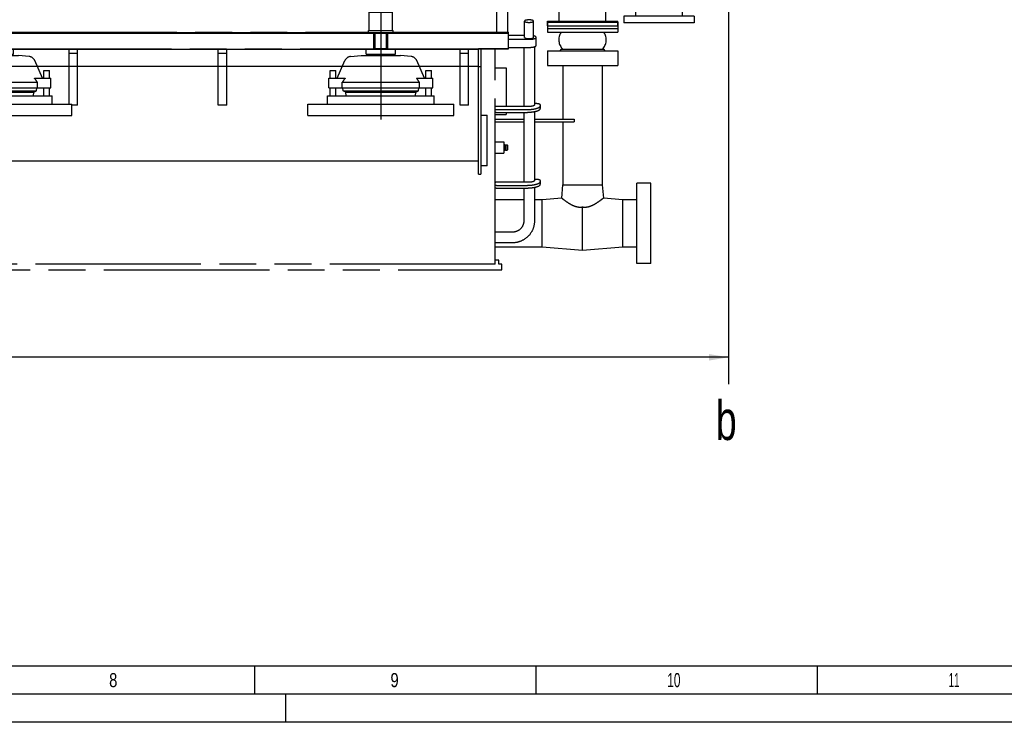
# Model space of a CAD drawing. Header units: millimetres. Extents: x 0 to 1189, y 0 to 841.
# Tile 10 of 106: x 353 to 528, y 0 to 125. Entities that reach past the tile are written whole.
import ezdxf
from ezdxf.enums import TextEntityAlignment as Align

# ---------------------------------------------------------------- set-up
doc = ezdxf.new("R2010")
doc.units = ezdxf.units.MM
doc.header["$LTSCALE"] = 65.395
doc.linetypes.add('CENTER', pattern=[0.6, 0.375, -0.075, 0.075, -0.075])
doc.linetypes.add('PHANTOM', pattern=[0.8, 0.45, -0.05, 0.1, -0.05, 0.1, -0.05])
doc.layers.get('0').update_dxf_attribs({"linetype": 'CONTINUOUS'})
for name, color, linetype in [('1907_641000_07_SIMPLE1_T1_X_PBL542', 7, 'CONTINUOUS'), ('1907_641000_07_SIMPLE1_X_ABL541', 7, 'CONTINUOUS'), ('1997_122000_07_SIMPLE1_A_ABL476', 7, 'CONTINUOUS'), ('1997_122000_07_SIMPLE1_T1_A_PBL477', 7, 'CONTINUOUS'), ('32007_060000_TLKGS_KGS_V_ABL537', 7, 'CONTINUOUS'), ('32007_061000_TLKGS_KGS_V_ABL538', 7, 'CONTINUOUS'), ('32007_633500_01_SIMPLE1_T1_X_PBL646', 7, 'CONTINUOUS'), ('32007_633500_01_SIMPLE1_X_ABL645', 7, 'CONTINUOUS'), ('32007_641000_01_SIMPLE1_T1_X_PBL554', 7, 'CONTINUOUS'), ('32007_641000_01_SIMPLE1_T2_X_PBL545', 7, 'CONTINUOUS'), ('32007_641000_01_SIMPLE1_T3_X_PBL544', 7, 'CONTINUOUS'), ('32007_641000_01_SIMPLE1_X_ABL543', 7, 'CONTINUOUS'), ('32097_000000_TLKGS_MARKETING_ABL462', 7, 'CONTINUOUS'), ('32097_030000_TLKGS_V_ABL463', 7, 'CONTINUOUS'), ('32097_100000_TLKGS_V_ABL464', 7, 'CONTINUOUS'), ('32097_111000_01_SIMPLE1_T1_X_PBL488', 7, 'CONTINUOUS'), ('32097_111000_01_SIMPLE1_X_ABL487', 7, 'CONTINUOUS'), ('32097_152000_01_SIMPLE1_T1_VOR_PBL466', 7, 'CONTINUOUS'), ('32097_152000_01_SIMPLE1_T2_VOR_PBL529', 7, 'CONTINUOUS'), ('32097_152000_01_SIMPLE1_T2_VOR_PBL530', 7, 'CONTINUOUS'), ('32097_152000_01_SIMPLE1_T2_VOR_PBL644', 7, 'CONTINUOUS'), ('32097_152000_01_SIMPLE1_VORAB_ABL465', 7, 'CONTINUOUS'), ('right_6_VBL461', 7, 'CONTINUOUS')]:
    doc.layers.add(name, color=color, linetype=linetype)
doc.styles.get("Standard").update_dxf_attribs({"font": 'txt', "width": 0.6})
doc.styles.add('TEXTSTYLE_2', font='txt')
doc.dimstyles.new('DIMSTYLE_1', dxfattribs={"dimtxt": 3.5, "dimasz": 3.5, "dimexe": 1.8, "dimexo": 0, "dimgap": 0.875, "dimtad": 1, "dimlfac": 20, "dimdsep": 46, "dimtxsty": 'Standard', "dimblk": '_FILLED', "dimblk1": '_FILLED', "dimblk2": '_FILLED', "dimcen": 0.09, "dimadec": 0, "dimazin": 0, "dimtp": 2, "dimtm": 2, "dimtfac": 1, "dimtofl": 0, "dimtmove": 0, "dimatfit": 3, "dimldrblk": '_FILLED', "dimfxl": 1, "dimtolj": 1, "dimarcsym": 0})

# ---------------------------------------------------------------- blocks, each defined once
blk = doc.blocks.new('_FILLED')
at = {"color": 0, "linetype": 'ByBlock'}
blk.add_solid([(0, 0), (-1, 0.167), (-1, -0.167)], dxfattribs=at)
blk = doc.blocks.new('*D7')
at = {"color": 2, "linetype": 'Continuous'}
for p, q in [((478.7, 146.35), (478.7, 63.06)), ((190, 130.9), (190, 63.06)), ((190, 64.86), (334.35, 64.86)), ((478.7, 64.86), (334.35, 64.86))]:
    blk.add_line(p, q, dxfattribs=at)
at = {"color": 2, "linetype": 'Continuous', "xscale": 3.5, "yscale": 3.5, "zscale": 3.5, "rotation": 180}
blk.add_blockref('_FILLED', (190, 64.86), dxfattribs=at)
at = {"color": 2, "linetype": 'Continuous', "xscale": 3.5, "yscale": 3.5, "zscale": 3.5}
blk.add_blockref('_FILLED', (478.7, 64.86), dxfattribs=at)
at = {"color": 2, "linetype": 'Continuous', "width": 0.672619}
blk.add_text('5774', height=3.5, dxfattribs=at).set_placement((334.35, 65.73), align=Align.CENTER)
blk = doc.blocks.new('32097_152000_01_SIMPLE1_T1_VOR_PBL466', base_point=(310.77, 102.61))
at = {"layer": '32097_152000_01_SIMPLE1_T1_VOR_PBL466', "color": 8, "linetype": 'PHANTOM'}
for p, q in [((442.45, 121.72), (442.45, 124.6)), ((444.05, 121.72), (444.05, 124.6)), ((446.5, 124.4), (459, 124.4)), ((446.5, 124.4), (446.5, 123.3)), ((459, 124.4), (459, 123.3)), ((351.21, 122.65), (414.69, 122.65)), ((414.15, 122.65), (414.15, 122.55)), ((414.15, 122.55), (415.65, 122.55)), ((415.65, 119.65), (415.65, 122.55)), ((418.15, 122.55), (419.65, 122.55)), ((418.15, 119.65), (418.15, 122.55)), ((419.11, 122.65), (439.6, 122.65)), ((419.65, 122.65), (419.65, 122.55)), ((439.6, 119.65), (439.6, 122.65)), ((446.5, 123.3), (459, 123.3)), ((442.45, 122.06), (439.6, 122.06)), ((439.6, 121.37), (443.25, 121.37)), ((444.5, 120.27), (444.5, 121.72)), ((350.25, 119.65), (415.65, 119.65)), ((361.5, 109.85), (361.5, 119.65)), ((363, 109.65), (363, 119.65)), ((388, 109.65), (388, 119.65)), ((389.5, 109.65), (389.5, 119.65)), ((418.15, 119.65), (439.6, 119.65)), ((431, 109.65), (431, 119.65)), ((432.5, 109.65), (432.5, 119.65)), ((437.25, 81.4), (437.25, 119.65)), ((439.6, 119.93), (443.25, 119.93)), ((442.3, 119.93), (442.3, 109.44)), ((444.2, 120.05), (444.2, 109.7)), ((446.5, 119.3), (459, 119.3)), ((446.5, 119.3), (446.5, 116.7)), ((448.95, 119.6), (448.73, 119.3)), ((448.95, 119.6), (456.55, 119.6)), ((456.77, 119.3), (456.55, 119.6)), ((459, 119.3), (459, 116.7)), ((361.5, 118.9), (363, 118.9)), ((388, 118.9), (389.5, 118.9)), ((414.5, 118.48), (414.5, 118.73)), ((431, 118.9), (432.5, 118.9)), ((437.25, 116.28), (439.2, 116.28)), ((439.2, 116.28), (439.2, 109.44)), ((446.5, 116.7), (459, 116.7)), ((449.26, 116.7), (449.26, 107.2)), ((456.24, 116.7), (456.24, 95.5)), ((363, 109.65), (362, 109.65)), ((389.5, 109.65), (388, 109.65)), ((432.5, 109.65), (431, 109.65)), ((443.25, 109.44), (437.5, 109.44)), ((437.5, 108.87), (442.75, 108.87)), ((444.2, 108.52), (444.2, 96.24)), ((444.45, 109.94), (444.37, 109.94)), ((445.25, 109.08), (445.25, 109.71)), ((437.25, 108.03), (439.2, 108.03)), ((437.25, 107.2), (442.3, 107.2)), ((437.5, 108.39), (442.75, 108.39)), ((439.2, 108.39), (439.2, 108.03)), ((442.3, 108.39), (442.3, 95.98)), ((444.2, 107.2), (451.25, 107.2)), ((451.25, 107.2), (451.25, 106.7)), ((437.25, 106.7), (442.3, 106.7)), ((444.2, 106.7), (451.25, 106.7)), ((449.26, 106.7), (449.26, 95.5)), ((437.25, 103.15), (438.75, 103.15)), ((438.75, 103.15), (438.75, 101.15)), ((438.75, 102.72), (438.82, 102.72)), ((438.75, 101.58), (438.82, 101.58)), ((438.82, 102.72), (438.82, 101.58)), ((438.82, 102.6), (438.95, 102.55)), ((438.82, 101.7), (438.95, 101.75)), ((439, 102.56), (439.07, 102.6)), ((439, 101.74), (439.07, 101.7)), ((439.07, 102.6), (439.38, 102.6)), ((439.07, 102.6), (439.07, 101.7)), ((439.07, 101.7), (439.38, 101.7)), ((439.38, 102.6), (439.43, 102.55)), ((439.38, 102.6), (439.38, 101.7)), ((439.38, 101.7), (439.43, 101.75)), ((439.43, 102.55), (439.43, 101.75)), ((437.25, 101.15), (438.75, 101.15)), ((444.45, 96.48), (444.37, 96.48)), ((445.25, 95.62), (445.25, 96.26)), ((443.25, 95.98), (437.55, 95.98)), ((437.55, 95.42), (442.75, 95.42)), ((437.55, 94.94), (442.75, 94.94)), ((442.3, 94.94), (442.3, 89.03)), ((444.2, 95.06), (444.2, 89.03)), ((449.05, 93.16), (449.26, 95.5)), ((449.26, 95.5), (456.24, 95.5)), ((456.24, 95.5), (456.45, 93.16)), ((464.9, 95.78), (462.4, 95.78)), ((462.4, 81.53), (462.4, 95.78)), ((464.9, 81.53), (464.9, 95.78)), ((442.3, 92.86), (437.25, 92.86)), ((445.6, 92.86), (444.2, 92.86)), ((449.05, 93.16), (445.6, 92.86)), ((445.6, 84.44), (445.6, 92.86)), ((459.9, 92.86), (456.45, 93.16)), ((462.4, 92.86), (459.9, 92.86)), ((459.9, 84.44), (459.9, 92.86)), ((452.75, 83.82), (452.75, 91.59)), ((440.25, 87.1), (437.25, 87.1)), ((440.25, 85.2), (437.25, 85.2)), ((445.6, 84.44), (437.25, 84.44)), ((452.75, 83.82), (445.6, 84.44)), ((459.9, 84.44), (452.75, 83.82)), ((462.4, 84.44), (459.9, 84.44)), ((437.25, 81.4), (158.4, 81.4)), ((437.9, 82.15), (437.25, 82.15)), ((437.9, 81.4), (437.9, 82.15)), ((438.4, 81.4), (437.9, 81.4)), ((438.4, 80.4), (438.4, 81.4)), ((464.9, 81.53), (462.4, 81.53)), ((158.4, 80.4), (438.4, 80.4))]:
    blk.add_line(p, q, dxfattribs=at)
for centre, radius, start, end in [((450.88, 121.3), 2.35, 145.8516, 226.3354), ((447.28, 123.74), 2, 325.8516, 326.8846), ((454.62, 121.3), 2.35, 313.6646, 34.1484), ((458.22, 123.74), 2, 213.1153, 214.1484), ((438.97, 102.61), 0.06, 247.4184, 299.9743), ((438.97, 101.69), 0.06, 60.0257, 112.5816)]:
    blk.add_arc(centre, radius, start, end, dxfattribs=at)
for points, knots in [([(444.05, 124.6), (444.05, 124.64), (444, 124.69), (443.91, 124.73), (443.77, 124.77), (443.54, 124.81), (443.25, 124.83), (442.96, 124.81), (442.73, 124.77), (442.59, 124.73), (442.5, 124.69), (442.45, 124.64), (442.45, 124.6)], [0, 0, 0, 0, 0.060313, 0.108521, 0.169348, 0.322299, 0.5, 0.677701, 0.830652, 0.891479, 0.939687, 1, 1, 1, 1]), ([(442.45, 124.6), (442.45, 124.57), (442.5, 124.51), (442.59, 124.47), (442.73, 124.43), (442.96, 124.39), (443.25, 124.37), (443.54, 124.39), (443.77, 124.43), (443.91, 124.47), (444, 124.51), (444.05, 124.57), (444.05, 124.6)], [0, 0, 0, 0, 0.060313, 0.108521, 0.169348, 0.322299, 0.5, 0.677701, 0.830652, 0.891479, 0.939687, 1, 1, 1, 1]), ([(442.45, 121.72), (442.45, 121.68), (442.5, 121.63), (442.59, 121.59), (442.73, 121.54), (442.96, 121.51), (443.25, 121.49), (443.54, 121.51), (443.77, 121.54), (443.91, 121.59), (444, 121.63), (444.05, 121.68), (444.05, 121.72)], [0, 0, 0, 0, 0.060313, 0.108521, 0.169348, 0.322299, 0.5, 0.677701, 0.830652, 0.891479, 0.939687, 1, 1, 1, 1]), ([(443.25, 121.37), (443.41, 121.37), (443.71, 121.39), (444.05, 121.44), (444.28, 121.52), (444.41, 121.58), (444.5, 121.66), (444.5, 121.72)], [0, 0, 0, 0, 0.355401, 0.661304, 0.782959, 0.879375, 1, 1, 1, 1]), ([(444.5, 121.72), (444.5, 121.78), (444.39, 121.87), (444.23, 121.93), (444.11, 121.97), (444.05, 121.98)], [0, 0, 0, 0, 0.347156, 0.635655, 1, 1, 1, 1]), ([(443.25, 119.93), (443.41, 119.93), (443.71, 119.95), (444.05, 120), (444.28, 120.08), (444.41, 120.14), (444.5, 120.22), (444.5, 120.27)], [0, 0, 0, 0, 0.355401, 0.661304, 0.782959, 0.879375, 1, 1, 1, 1]), ([(437.5, 109.44), (437.45, 109.44), (437.37, 109.43), (437.28, 109.42), (437.25, 109.4)], [0, 0, 0, 0, 0.560527, 1, 1, 1, 1]), ([(437.25, 108.91), (437.28, 108.9), (437.37, 108.88), (437.45, 108.87), (437.5, 108.87)], [0, 0, 0, 0, 0.439473, 1, 1, 1, 1]), ([(442.75, 108.87), (443.07, 108.87), (443.66, 108.91), (444.36, 109.02), (444.81, 109.17), (445.08, 109.29), (445.25, 109.45), (445.25, 109.56)], [0, 0, 0, 0, 0.355401, 0.661304, 0.782959, 0.879375, 1, 1, 1, 1]), ([(442.75, 108.39), (443.07, 108.39), (443.66, 108.43), (444.36, 108.54), (444.81, 108.69), (445.08, 108.81), (445.25, 108.97), (445.25, 109.08)], [0, 0, 0, 0, 0.355401, 0.661304, 0.782959, 0.879375, 1, 1, 1, 1]), ([(444.2, 109.7), (444.2, 109.66), (444.13, 109.6), (444.03, 109.55), (443.86, 109.49), (443.6, 109.45), (443.37, 109.44), (443.25, 109.44)], [0, 0, 0, 0, 0.120625, 0.217041, 0.338696, 0.644598, 1, 1, 1, 1]), ([(444.37, 109.94), (444.36, 109.94), (444.3, 109.93), (444.24, 109.93), (444.2, 109.92)], [0, 0, 0, 0, 0.264187, 1, 1, 1, 1]), ([(445.25, 109.71), (445.25, 109.75), (445.2, 109.8), (445.11, 109.84), (444.97, 109.89), (444.74, 109.93), (444.55, 109.94), (444.45, 109.94)], [0, 0, 0, 0, 0.120625, 0.217041, 0.338696, 0.644599, 1, 1, 1, 1]), ([(437.25, 108.43), (437.28, 108.42), (437.37, 108.4), (437.45, 108.39), (437.5, 108.39)], [0, 0, 0, 0, 0.439473, 1, 1, 1, 1]), ([(444.37, 96.48), (444.36, 96.48), (444.3, 96.48), (444.24, 96.47), (444.2, 96.46)], [0, 0, 0, 0, 0.264187, 1, 1, 1, 1]), ([(445.25, 96.26), (445.25, 96.29), (445.2, 96.34), (445.11, 96.38), (444.97, 96.43), (444.74, 96.47), (444.55, 96.48), (444.45, 96.48)], [0, 0, 0, 0, 0.120625, 0.217041, 0.338696, 0.644599, 1, 1, 1, 1]), ([(437.55, 95.98), (437.48, 95.98), (437.38, 95.97), (437.28, 95.94), (437.25, 95.91), (437.25, 95.9)], [0, 0, 0, 0, 0.661264, 0.879139, 1, 1, 1, 1]), ([(437.25, 95.5), (437.25, 95.49), (437.28, 95.46), (437.38, 95.43), (437.48, 95.42), (437.55, 95.42)], [0, 0, 0, 0, 0.120861, 0.338736, 1, 1, 1, 1]), ([(437.25, 95.02), (437.25, 95.01), (437.28, 94.98), (437.38, 94.95), (437.48, 94.94), (437.55, 94.94)], [0, 0, 0, 0, 0.120861, 0.338736, 1, 1, 1, 1]), ([(442.75, 95.42), (443.07, 95.42), (443.66, 95.45), (444.36, 95.56), (444.81, 95.71), (445.08, 95.83), (445.25, 96), (445.25, 96.11)], [0, 0, 0, 0, 0.355401, 0.661304, 0.782959, 0.879375, 1, 1, 1, 1]), ([(442.75, 94.94), (443.07, 94.94), (443.66, 94.97), (444.36, 95.08), (444.81, 95.23), (445.08, 95.35), (445.25, 95.52), (445.25, 95.62)], [0, 0, 0, 0, 0.355401, 0.661304, 0.782959, 0.879375, 1, 1, 1, 1]), ([(444.2, 96.24), (444.2, 96.2), (444.13, 96.14), (444.03, 96.09), (443.86, 96.04), (443.6, 95.99), (443.37, 95.98), (443.25, 95.98)], [0, 0, 0, 0, 0.120625, 0.217041, 0.338696, 0.644598, 1, 1, 1, 1]), ([(449.05, 93.16), (449.15, 93.08), (449.5, 92.81), (450.02, 92.43), (450.67, 92.04), (451.28, 91.74), (451.99, 91.54), (452.5, 91.55), (452.75, 91.59)], [0, 0, 0, 0, 0.089398, 0.320741, 0.470747, 0.636464, 0.814414, 1, 1, 1, 1]), ([(452.75, 91.59), (453, 91.55), (453.51, 91.54), (454.22, 91.74), (454.83, 92.04), (455.48, 92.43), (456, 92.81), (456.35, 93.08), (456.45, 93.16)], [0, 0, 0, 0, 0.185587, 0.363536, 0.529253, 0.679259, 0.910602, 1, 1, 1, 1]), ([(444.2, 89.03), (444.2, 88.53), (443.99, 87.52), (443.1, 86.24), (441.79, 85.4), (440.76, 85.2), (440.25, 85.2)], [0, 0, 0, 0, 0.247401, 0.496311, 0.747382, 1, 1, 1, 1]), ([(442.3, 89.03), (442.3, 88.79), (442.19, 88.28), (441.74, 87.63), (441.06, 87.2), (440.52, 87.1), (440.25, 87.1)], [0, 0, 0, 0, 0.23996, 0.485978, 0.740205, 1, 1, 1, 1])]:
    blk.add_open_spline(points, degree=3, knots=knots, dxfattribs=at)
blk = doc.blocks.new('32097_152000_01_SIMPLE1_T2_VOR_PBL529', base_point=(416.9, 117.03))
at = {"layer": '32097_152000_01_SIMPLE1_T2_VOR_PBL529', "color": 8, "linetype": 'PHANTOM'}
for p, q in [((414.82, 126.21), (418.98, 126.21)), ((414.82, 122.91), (414.82, 126.21)), ((418.98, 122.91), (418.98, 126.21)), ((414.69, 122.91), (419.11, 122.91)), ((414.69, 122.55), (414.69, 122.91)), ((415.65, 122.55), (418.15, 122.55)), ((415.91, 119.75), (415.91, 122.55)), ((417.89, 119.75), (417.89, 122.55)), ((419.11, 122.55), (419.11, 122.91)), ((414.3, 118.73), (414.3, 119.65)), ((415.65, 119.75), (418.15, 119.75)), ((419.5, 118.73), (419.5, 119.65)), ((409.11, 114.49), (410.5, 117.58)), ((411.53, 118.32), (413.4, 118.48)), ((413.4, 118.48), (420.4, 118.48)), ((414.3, 118.73), (419.5, 118.73)), ((415.46, 118.48), (415.46, 118.73)), ((418.34, 118.48), (418.34, 118.73)), ((422.27, 118.32), (420.4, 118.48)), ((424.69, 114.49), (423.3, 117.58)), ((407.9, 115.85), (408.9, 115.85)), ((407.9, 114.49), (407.9, 115.85)), ((408.9, 114.49), (408.9, 115.85)), ((424.9, 115.85), (425.9, 115.85)), ((424.9, 114.49), (424.9, 115.85)), ((425.9, 114.49), (425.9, 115.85)), ((407.65, 114.49), (410.58, 114.49)), ((407.65, 112.74), (407.65, 114.49)), ((423.22, 114.49), (426.15, 114.49)), ((426.15, 112.74), (426.15, 114.49)), ((407.65, 112.74), (426.15, 112.74)), ((407.9, 111.35), (407.9, 112.74)), ((408.9, 111.35), (408.9, 112.74)), ((410.05, 113.74), (423.75, 113.74)), ((410.05, 112.74), (410.05, 113.74)), ((410.19, 112.23), (410.16, 112.74)), ((410.19, 112.23), (423.62, 112.23)), ((410.67, 111.98), (410.19, 112.23)), ((423.13, 111.98), (423.62, 112.23)), ((423.62, 112.23), (423.64, 112.74)), ((423.75, 112.74), (423.75, 113.74)), ((424.9, 111.35), (424.9, 112.74)), ((425.9, 111.35), (425.9, 112.74)), ((407.4, 111.35), (426.4, 111.35)), ((407.4, 109.85), (407.4, 111.35)), ((410.67, 111.98), (423.13, 111.98)), ((410.74, 111.35), (410.67, 111.98)), ((423.06, 111.35), (423.13, 111.98)), ((426.4, 109.85), (426.4, 111.35)), ((403.9, 109.85), (429.9, 109.85)), ((403.9, 107.85), (403.9, 109.85)), ((429.9, 107.85), (429.9, 109.85)), ((403.9, 107.85), (429.9, 107.85))]:
    blk.add_line(p, q, dxfattribs=at)
for centre, radius, start, end in [((416.9, 121.51), 5.14, 66.0588, 113.9412), ((411.64, 117.07), 1.25, 95, 155.8195), ((422.16, 117.07), 1.25, 24.1805, 85)]:
    blk.add_arc(centre, radius, start, end, dxfattribs=at)
for points, knots in [([(410.58, 114.49), (410.53, 114.43), (410.35, 114.19), (410.18, 113.94), (410.05, 113.74)], [0, 0, 0, 0, 0.247602, 1, 1, 1, 1]), ([(423.75, 113.74), (423.71, 113.81), (423.54, 114.06), (423.36, 114.31), (423.22, 114.49)], [0, 0, 0, 0, 0.252037, 1, 1, 1, 1])]:
    blk.add_open_spline(points, degree=3, knots=knots, dxfattribs=at)
blk = doc.blocks.new('32097_152000_01_SIMPLE1_T2_VOR_PBL530', base_point=(349, 117.03))
at = {"layer": '32097_152000_01_SIMPLE1_T2_VOR_PBL530', "color": 8, "linetype": 'PHANTOM'}
for p, q in [((346.92, 126.21), (351.08, 126.21)), ((346.92, 122.91), (346.92, 126.21)), ((351.08, 122.91), (351.08, 126.21)), ((346.79, 122.91), (351.21, 122.91)), ((346.79, 122.55), (346.79, 122.91)), ((347.75, 122.55), (350.25, 122.55)), ((348.01, 119.75), (348.01, 122.55)), ((349.99, 119.75), (349.99, 122.55)), ((351.21, 122.55), (351.21, 122.91)), ((346.4, 118.73), (346.4, 119.65)), ((347.75, 119.75), (350.25, 119.75)), ((351.6, 118.73), (351.6, 119.65)), ((341.21, 114.49), (342.6, 117.58)), ((343.63, 118.32), (345.5, 118.48)), ((345.5, 118.48), (352.5, 118.48)), ((346.4, 118.73), (351.6, 118.73)), ((347.56, 118.48), (347.56, 118.73)), ((350.44, 118.48), (350.44, 118.73)), ((354.37, 118.32), (352.5, 118.48)), ((356.79, 114.49), (355.4, 117.58)), ((340, 115.85), (341, 115.85)), ((340, 114.49), (340, 115.85)), ((341, 114.49), (341, 115.85)), ((357, 115.85), (358, 115.85)), ((357, 114.49), (357, 115.85)), ((358, 114.49), (358, 115.85)), ((339.75, 114.49), (342.68, 114.49)), ((339.75, 112.74), (339.75, 114.49)), ((355.32, 114.49), (358.25, 114.49)), ((358.25, 112.74), (358.25, 114.49)), ((339.75, 112.74), (358.25, 112.74)), ((340, 111.35), (340, 112.74)), ((341, 111.35), (341, 112.74)), ((342.15, 113.74), (355.85, 113.74)), ((342.15, 112.74), (342.15, 113.74)), ((342.29, 112.23), (342.26, 112.74)), ((342.29, 112.23), (355.71, 112.23)), ((342.77, 111.98), (342.29, 112.23)), ((355.23, 111.98), (355.71, 112.23)), ((355.71, 112.23), (355.74, 112.74)), ((355.85, 112.74), (355.85, 113.74)), ((357, 111.35), (357, 112.74)), ((358, 111.35), (358, 112.74)), ((339.5, 111.35), (358.5, 111.35)), ((339.5, 109.85), (339.5, 111.35)), ((342.77, 111.98), (355.23, 111.98)), ((342.84, 111.35), (342.77, 111.98)), ((355.16, 111.35), (355.23, 111.98)), ((358.5, 109.85), (358.5, 111.35)), ((336, 109.85), (362, 109.85)), ((336, 107.85), (336, 109.85)), ((362, 107.85), (362, 109.85)), ((336, 107.85), (362, 107.85))]:
    blk.add_line(p, q, dxfattribs=at)
for centre, radius, start, end in [((349, 121.51), 5.14, 66.0588, 113.9412), ((343.74, 117.07), 1.25, 95, 155.8195), ((354.26, 117.07), 1.25, 24.1805, 85)]:
    blk.add_arc(centre, radius, start, end, dxfattribs=at)
for points, knots in [([(342.68, 114.49), (342.63, 114.43), (342.45, 114.19), (342.28, 113.94), (342.15, 113.74)], [0, 0, 0, 0, 0.247602, 1, 1, 1, 1]), ([(355.85, 113.74), (355.81, 113.81), (355.64, 114.06), (355.46, 114.31), (355.32, 114.49)], [0, 0, 0, 0, 0.252037, 1, 1, 1, 1])]:
    blk.add_open_spline(points, degree=3, knots=knots, dxfattribs=at)
blk = doc.blocks.new('32097_152000_01_SIMPLE1_T2_VOR_PBL644', base_point=(416.9, 118.8153))
at = {"layer": '32097_152000_01_SIMPLE1_T2_VOR_PBL644', "color": 2, "linetype": 'CENTER'}
blk.add_line((416.9, 131.65), (416.9, 105.9805), dxfattribs=at)
blk = doc.blocks.new('32097_152000_01_SIMPLE1_VORAB_ABL465', base_point=(310.77, 106.03))
at = {"layer": '32097_152000_01_SIMPLE1_T1_VOR_PBL466'}
blk.add_blockref('32097_152000_01_SIMPLE1_T1_VOR_PBL466', (310.77, 102.61), dxfattribs=at)
at = {"layer": '32097_152000_01_SIMPLE1_T2_VOR_PBL529'}
blk.add_blockref('32097_152000_01_SIMPLE1_T2_VOR_PBL529', (416.9, 117.03), dxfattribs=at)
at = {"layer": '32097_152000_01_SIMPLE1_T2_VOR_PBL530'}
blk.add_blockref('32097_152000_01_SIMPLE1_T2_VOR_PBL530', (349, 117.03), dxfattribs=at)
at = {"layer": '32097_152000_01_SIMPLE1_T2_VOR_PBL644'}
blk.add_blockref('32097_152000_01_SIMPLE1_T2_VOR_PBL644', (416.9, 118.82), dxfattribs=at)
blk = doc.blocks.new('1997_122000_07_SIMPLE1_T1_A_PBL477', base_point=(298.12, 109.95))
at = {"layer": '1997_122000_07_SIMPLE1_T1_A_PBL477', "color": 7, "linetype": 'Continuous'}
for p, q in [((439.6, 122.4), (156.65, 122.4)), ((437.5, 122.5), (439.5, 122.5)), ((439.5, 122.4), (439.5, 122.5)), ((439.6, 119.65), (439.6, 122.4)), ((159.55, 119.6), (434.25, 119.6)), ((439.6, 119.65), (434.25, 119.65)), ((434.25, 97.4), (434.25, 119.65)), ((434.65, 119.65), (434.65, 97.4)), ((159.95, 116.6), (434.25, 116.6)), ((434.25, 116.55), (434.65, 116.55)), ((434.65, 107.9), (435.8, 107.9)), ((435.8, 98.9), (435.8, 107.9)), ((159.95, 99.8), (434.25, 99.8)), ((435.8, 98.9), (434.65, 98.9)), ((434.25, 97.4), (434.65, 97.4))]:
    blk.add_line(p, q, dxfattribs=at)
blk = doc.blocks.new('1997_122000_07_SIMPLE1_A_ABL476', base_point=(298.125, 109.95))
at = {"layer": '1997_122000_07_SIMPLE1_T1_A_PBL477'}
blk.add_blockref('1997_122000_07_SIMPLE1_T1_A_PBL477', (298.125, 109.95), dxfattribs=at)
blk = doc.blocks.new('32097_111000_01_SIMPLE1_T1_X_PBL488', base_point=(298.45, 169.62))
at = {"layer": '32097_111000_01_SIMPLE1_T1_X_PBL488', "color": 7, "linetype": 'Continuous'}
for q in [(437.5, 131.94), (159.4, 122.5)]:
    blk.add_line((437.5, 122.5), q, dxfattribs=at)
blk = doc.blocks.new('32097_111000_01_SIMPLE1_X_ABL487', base_point=(298.45, 169.625))
at = {"layer": '32097_111000_01_SIMPLE1_T1_X_PBL488'}
blk.add_blockref('32097_111000_01_SIMPLE1_T1_X_PBL488', (298.45, 169.625), dxfattribs=at)
blk = doc.blocks.new('32097_100000_TLKGS_V_ABL464', base_point=(310.775, 166.65))
at = {"layer": '1997_122000_07_SIMPLE1_A_ABL476'}
blk.add_blockref('1997_122000_07_SIMPLE1_A_ABL476', (298.125, 109.95), dxfattribs=at)
at = {"layer": '32097_111000_01_SIMPLE1_X_ABL487'}
blk.add_blockref('32097_111000_01_SIMPLE1_X_ABL487', (298.45, 169.625), dxfattribs=at)
at = {"layer": '32097_152000_01_SIMPLE1_VORAB_ABL465'}
blk.add_blockref('32097_152000_01_SIMPLE1_VORAB_ABL465', (310.775, 106.025), dxfattribs=at)
blk = doc.blocks.new('32097_030000_TLKGS_V_ABL463', base_point=(329.06, 189.93))
at = {"layer": '32097_100000_TLKGS_V_ABL464'}
blk.add_blockref('32097_100000_TLKGS_V_ABL464', (310.77, 166.65), dxfattribs=at)
blk = doc.blocks.new('32007_641000_01_SIMPLE1_T3_X_PBL544', base_point=(452.75, 123.2))
at = {"layer": '32007_641000_01_SIMPLE1_T3_X_PBL544', "color": 7, "linetype": 'Continuous'}
for p, q in [((446.5, 123.75), (459, 123.75)), ((446.5, 123.75), (446.5, 122.65)), ((446.5, 122.65), (459, 122.65)), ((459, 123.75), (459, 122.65))]:
    blk.add_line(p, q, dxfattribs=at)
blk = doc.blocks.new('32007_641000_01_SIMPLE1_T2_X_PBL545', base_point=(452.75, 130.15))
at = {"layer": '32007_641000_01_SIMPLE1_T2_X_PBL545', "color": 7, "linetype": 'Continuous'}
for p, q in [((455.88, 136.54), (449.62, 136.54)), ((447.62, 135.26), (447.62, 130.67)), ((455.88, 135.97), (449.62, 135.97)), ((457.88, 130.67), (457.88, 135.26)), ((448.6, 124.6), (448.6, 132.67)), ((456.9, 124.6), (456.9, 132.67)), ((446.5, 124.6), (459, 124.6)), ((446.5, 123.75), (446.5, 124.6)), ((459, 123.75), (459, 124.6)), ((451.19, 123.75), (454.31, 123.75))]:
    blk.add_line(p, q, dxfattribs=at)
blk.add_ellipse((452.75, 132.67), major_axis=(4.15, 0), ratio=0.642784, start_param=6.283185, end_param=9.424778, dxfattribs=at)
for points, knots in [([(449.62, 136.54), (449.37, 136.54), (448.87, 136.48), (448.22, 136.22), (447.82, 135.86), (447.65, 135.52), (447.62, 135.34), (447.62, 135.26)], [0, 0, 0, 0, 0.296799, 0.568426, 0.799828, 0.902403, 1, 1, 1, 1]), ([(457.88, 135.26), (457.88, 135.34), (457.85, 135.52), (457.68, 135.86), (457.28, 136.22), (456.63, 136.48), (456.13, 136.54), (455.88, 136.54)], [0, 0, 0, 0, 0.097597, 0.200172, 0.431574, 0.703201, 1, 1, 1, 1]), ([(449.62, 135.97), (449.37, 135.97), (448.87, 135.91), (448.22, 135.64), (447.82, 135.28), (447.65, 134.94), (447.62, 134.77), (447.62, 134.68)], [0, 0, 0, 0, 0.296799, 0.568426, 0.799828, 0.902403, 1, 1, 1, 1]), ([(457.88, 134.68), (457.88, 134.77), (457.85, 134.94), (457.68, 135.28), (457.28, 135.64), (456.63, 135.91), (456.13, 135.97), (455.88, 135.97)], [0, 0, 0, 0, 0.097597, 0.200172, 0.431574, 0.703201, 1, 1, 1, 1]), ([(447.62, 130.67), (447.62, 130.55), (447.67, 130.32), (447.88, 130.01), (448.2, 129.75), (448.45, 129.62), (448.59, 129.56)], [0, 0, 0, 0, 0.215007, 0.44795, 0.709195, 1, 1, 1, 1]), ([(456.91, 129.56), (457.05, 129.62), (457.3, 129.75), (457.62, 130.01), (457.83, 130.32), (457.88, 130.55), (457.88, 130.67)], [0, 0, 0, 0, 0.290805, 0.55205, 0.784993, 1, 1, 1, 1])]:
    blk.add_open_spline(points, degree=3, knots=knots, dxfattribs=at)
blk = doc.blocks.new('32007_641000_01_SIMPLE1_T1_X_PBL554', base_point=(452.32, 137.97))
at = {"layer": '32007_641000_01_SIMPLE1_T1_X_PBL554', "color": 7, "linetype": 'Continuous'}
for p, q in [((440, 145.45), (440.6, 145.45)), ((440.6, 131.54), (440.6, 145.45)), ((447.62, 143.77), (447.62, 145.67)), ((455.88, 146.97), (449.62, 146.97)), ((455.88, 145.43), (449.62, 145.43)), ((457.88, 145.67), (457.88, 143.44)), ((457.88, 142.22), (457.88, 145.67)), ((440, 145.14), (440.6, 145.14)), ((447.62, 143.82), (445.55, 143.82)), ((445.55, 130.1), (445.55, 143.82)), ((447.75, 143.63), (447.63, 143.63)), ((457.77, 144.57), (447.73, 144.57)), ((447.75, 141.94), (447.75, 143.63)), ((460.69, 143.82), (463.89, 143.82)), ((460.69, 142.19), (460.69, 143.82)), ((463.89, 135.19), (463.89, 143.82)), ((447.75, 141.94), (446.4, 141.94)), ((446.4, 139.22), (446.4, 141.94)), ((457.88, 142.22), (447.75, 142.22)), ((447.75, 142.2), (457.88, 142.2)), ((460.69, 142.45), (457.88, 142.45)), ((457.88, 142.2), (457.88, 142.22)), ((463.59, 142.19), (460.69, 142.19)), ((463.59, 138.11), (463.59, 142.19)), ((463.59, 142.19), (463.59, 142.19)), ((463.59, 141.8), (463.89, 141.8)), ((463.9, 142.45), (463.89, 142.45)), ((463.9, 142.23), (463.89, 142.23)), ((463.9, 133.72), (463.9, 142.45)), ((440, 140.17), (440.6, 140.17)), ((445.55, 141.38), (440.6, 141.38)), ((465.15, 141.59), (465.15, 132.32)), ((440, 139.28), (440.6, 139.28)), ((447.75, 139.22), (446.4, 139.22)), ((447.75, 137.54), (447.75, 139.22)), ((447.62, 135.26), (447.62, 137.25)), ((447.75, 137.54), (447.63, 137.54)), ((447.75, 137.91), (448.45, 137.91)), ((448.42, 137.9), (447.75, 137.9)), ((455.88, 138.16), (449.62, 138.16)), ((455.88, 136.62), (449.62, 136.62)), ((457.05, 137.91), (457.88, 137.91)), ((457.88, 137.9), (457.08, 137.9)), ((457.88, 137.9), (457.88, 137.91)), ((457.88, 135.34), (457.88, 137.9)), ((457.88, 135.26), (457.88, 137.58)), ((463.59, 138.04), (460.69, 138.04)), ((460.69, 135.19), (460.69, 138.04)), ((463.59, 138.04), (463.59, 138.11)), ((463.59, 138.08), (463.89, 138.08)), ((463.9, 137.59), (463.89, 137.59)), ((440.6, 135.73), (445.55, 135.73)), ((446.4, 135.19), (447.62, 135.19)), ((446.4, 131.47), (446.4, 135.19)), ((463.89, 135.19), (460.69, 135.19)), ((440, 133.21), (440.6, 133.21)), ((445.55, 134.05), (440.6, 134.05)), ((440, 132.64), (440.6, 132.64)), ((440, 131.54), (440.6, 131.54)), ((447.62, 131.47), (446.4, 131.47)), ((463.9, 131.47), (457.88, 131.47)), ((460.69, 130.1), (460.69, 131.47)), ((463.89, 130.1), (463.89, 131.47)), ((463.9, 131.47), (463.9, 131.56)), ((447.75, 130.1), (445.55, 130.1)), ((447.75, 130.1), (447.75, 130.24)), ((460.69, 130.1), (463.89, 130.1)), ((440, 128.97), (439.5, 128.97)), ((440, 128.97), (440, 129.02))]:
    blk.add_line(p, q, dxfattribs=at)
for centre, major_axis, ratio, start_param, end_param in [((449.62, 143.44), (0, 3.47), 0.575767, 1.239785, 1.514311), ((455.88, 143.44), (0, 3.47), 0.575767, -1.570796, -1.239785), ((449.62, 137.58), (2, 0), 0.451237, -3.090485, -2.810581), ((455.88, 137.58), (2, 0), 0.451237, -0.331012, 0)]:
    blk.add_ellipse(centre, major_axis=major_axis, ratio=ratio, start_param=start_param, end_param=end_param, dxfattribs=at)
for points, knots in [([(449.62, 146.97), (449.37, 146.97), (448.87, 146.91), (448.22, 146.64), (447.82, 146.28), (447.65, 145.94), (447.62, 145.77), (447.62, 145.68)], [0, 0, 0, 0, 0.296797, 0.568423, 0.799826, 0.902401, 1, 1, 1, 1]), ([(449.62, 145.43), (449.42, 145.43), (448.73, 145.37), (447.97, 145.01), (447.73, 144.57)], [0, 0, 0, 0, 0.288215, 1, 1, 1, 1]), ([(457.88, 145.68), (457.88, 145.77), (457.85, 145.94), (457.68, 146.28), (457.28, 146.64), (456.63, 146.91), (456.13, 146.97), (455.88, 146.97)], [0, 0, 0, 0, 0.097599, 0.200174, 0.431577, 0.703203, 1, 1, 1, 1]), ([(457.77, 144.57), (457.7, 144.7), (457.41, 145.02), (456.75, 145.35), (456.18, 145.43), (455.88, 145.43)], [0, 0, 0, 0, 0.209942, 0.58076, 1, 1, 1, 1]), ([(447.63, 143.63), (447.63, 143.65), (447.63, 143.7), (447.62, 143.74), (447.62, 143.77)], [0, 0, 0, 0, 0.308541, 1, 1, 1, 1]), ([(463.9, 142.36), (463.9, 142.35), (463.93, 142.31), (464.05, 142.25), (464.17, 142.22), (464.26, 142.21)], [0, 0, 0, 0, 0.116282, 0.322166, 1, 1, 1, 1]), ([(464.26, 142.21), (464.38, 142.2), (464.6, 142.16), (464.89, 142.04), (465.1, 141.85), (465.15, 141.68), (465.15, 141.59)], [0, 0, 0, 0, 0.308462, 0.570945, 0.791286, 1, 1, 1, 1]), ([(447.62, 137.25), (447.62, 137.28), (447.63, 137.37), (447.63, 137.47), (447.63, 137.54)], [0, 0, 0, 0, 0.260851, 1, 1, 1, 1]), ([(449.62, 136.62), (449.37, 136.62), (448.87, 136.56), (448.22, 136.3), (447.82, 135.94), (447.65, 135.6), (447.62, 135.42), (447.62, 135.34)], [0, 0, 0, 0, 0.296797, 0.568423, 0.799826, 0.902401, 1, 1, 1, 1]), ([(449.62, 138.16), (449.42, 138.16), (448.73, 138.09), (447.97, 137.73), (447.73, 137.29)], [0, 0, 0, 0, 0.288215, 1, 1, 1, 1]), ([(457.77, 137.29), (457.7, 137.42), (457.41, 137.75), (456.75, 138.08), (456.18, 138.16), (455.88, 138.16)], [0, 0, 0, 0, 0.209942, 0.58076, 1, 1, 1, 1]), ([(457.88, 135.34), (457.88, 135.42), (457.85, 135.6), (457.68, 135.94), (457.28, 136.3), (456.63, 136.56), (456.13, 136.62), (455.88, 136.62)], [0, 0, 0, 0, 0.097599, 0.200174, 0.431577, 0.703203, 1, 1, 1, 1]), ([(464.26, 133.25), (464.16, 133.28), (463.96, 133.4), (463.9, 133.62), (463.9, 133.72)], [0, 0, 0, 0, 0.509917, 1, 1, 1, 1]), ([(465.15, 132.32), (465.15, 132.52), (464.9, 132.96), (464.5, 133.19), (464.26, 133.25)], [0, 0, 0, 0, 0.443127, 1, 1, 1, 1]), ([(463.9, 131.56), (463.9, 131.57), (463.93, 131.61), (464.05, 131.67), (464.17, 131.7), (464.26, 131.71)], [0, 0, 0, 0, 0.116289, 0.322176, 1, 1, 1, 1]), ([(464.26, 131.71), (464.38, 131.72), (464.6, 131.76), (464.89, 131.88), (465.1, 132.07), (465.15, 132.24), (465.15, 132.32)], [0, 0, 0, 0, 0.308459, 0.57094, 0.791283, 1, 1, 1, 1])]:
    blk.add_open_spline(points, degree=3, knots=knots, dxfattribs=at)
blk = doc.blocks.new('32007_641000_01_SIMPLE1_X_ABL543', base_point=(452.75, 123.2))
at = {"layer": '32007_641000_01_SIMPLE1_T1_X_PBL554'}
blk.add_blockref('32007_641000_01_SIMPLE1_T1_X_PBL554', (452.32, 137.97), dxfattribs=at)
at = {"layer": '32007_641000_01_SIMPLE1_T2_X_PBL545'}
blk.add_blockref('32007_641000_01_SIMPLE1_T2_X_PBL545', (452.75, 130.15), dxfattribs=at)
at = {"layer": '32007_641000_01_SIMPLE1_T3_X_PBL544'}
blk.add_blockref('32007_641000_01_SIMPLE1_T3_X_PBL544', (452.75, 123.2), dxfattribs=at)
blk = doc.blocks.new('32007_633500_01_SIMPLE1_T1_X_PBL646', base_point=(439.5, 151.12))
at = {"layer": '32007_633500_01_SIMPLE1_T1_X_PBL646', "color": 7, "linetype": 'Continuous'}
for p, q in [((439.5, 179.22), (439.5, 179.75)), ((439.5, 164.8), (439.5, 167.34)), ((439.5, 122.5), (439.5, 159.47))]:
    blk.add_line(p, q, dxfattribs=at)
blk = doc.blocks.new('32007_633500_01_SIMPLE1_X_ABL645', base_point=(439.5, 151.125))
at = {"layer": '32007_633500_01_SIMPLE1_T1_X_PBL646'}
blk.add_blockref('32007_633500_01_SIMPLE1_T1_X_PBL646', (439.5, 151.125), dxfattribs=at)
blk = doc.blocks.new('32007_061000_TLKGS_KGS_V_ABL538', base_point=(441.93, 183.88))
at = {"layer": '32007_633500_01_SIMPLE1_X_ABL645'}
blk.add_blockref('32007_633500_01_SIMPLE1_X_ABL645', (439.5, 151.12), dxfattribs=at)
at = {"layer": '32007_641000_01_SIMPLE1_X_ABL543'}
blk.add_blockref('32007_641000_01_SIMPLE1_X_ABL543', (452.75, 123.2), dxfattribs=at)
blk = doc.blocks.new('32007_060000_TLKGS_KGS_V_ABL537', base_point=(463.91, 183.88))
at = {"layer": '32007_061000_TLKGS_KGS_V_ABL538'}
blk.add_blockref('32007_061000_TLKGS_KGS_V_ABL538', (441.93, 183.88), dxfattribs=at)
blk = doc.blocks.new('32097_000000_TLKGS_MARKETING_ABL462', base_point=(326.28, 189.93))
at = {"layer": '32007_060000_TLKGS_KGS_V_ABL537'}
blk.add_blockref('32007_060000_TLKGS_KGS_V_ABL537', (463.91, 183.88), dxfattribs=at)
at = {"layer": '32097_030000_TLKGS_V_ABL463'}
blk.add_blockref('32097_030000_TLKGS_V_ABL463', (329.06, 189.93), dxfattribs=at)
blk = doc.blocks.new('1907_641000_07_SIMPLE1_T1_X_PBL542', base_point=(465.92, 136.06))
at = {"layer": '1907_641000_07_SIMPLE1_T1_X_PBL542', "color": 8, "linetype": 'PHANTOM'}
for p, q in [((461.22, 147.81), (471.47, 147.81)), ((461.22, 142.79), (461.22, 147.81)), ((471.47, 147.81), (471.47, 143.04)), ((454.2, 146.59), (453.1, 146.59)), ((453.1, 136.54), (453.1, 146.59)), ((454.2, 145.98), (453.1, 145.98)), ((454.2, 136.54), (454.2, 146.59)), ((461.22, 146.28), (471.47, 146.28)), ((461.22, 145.41), (471.47, 145.41)), ((459.43, 142), (454.2, 143.57)), ((461.22, 145.03), (458.25, 145.03)), ((458.25, 142.35), (458.25, 145.03)), ((474.37, 144.67), (477.5, 144.67)), ((474.37, 144.67), (474.37, 136.02)), ((474.37, 143.66), (477.5, 143.66)), ((477.5, 134.02), (477.5, 144.67)), ((459.43, 141.42), (454.2, 142.99)), ((458.25, 142.37), (458.19, 142.37)), ((458.32, 142.79), (461.22, 142.79)), ((458.32, 142.79), (458.32, 142.33)), ((461.22, 143.04), (471.47, 143.04)), ((471.47, 143.29), (474.37, 143.29)), ((471.47, 143.28), (474.37, 143.28)), ((474.37, 142.65), (477.5, 142.65)), ((478.75, 133.3), (478.75, 142.3)), ((454.2, 140.65), (453.1, 140.65)), ((458.25, 140.99), (454.2, 140.99)), ((458.32, 141.15), (458.25, 141.15)), ((458.25, 134.43), (458.25, 141.15)), ((458.32, 141.42), (459.43, 141.42)), ((458.32, 141.42), (458.32, 140.08)), ((458.32, 140.08), (461.22, 140.08)), ((461.22, 130.13), (461.22, 140.08)), ((477.5, 140.98), (478.57, 138.45)), ((477.5, 138.38), (477.5, 140.98)), ((477.5, 140.52), (478.57, 137.99)), ((461.22, 139), (471.47, 139)), ((471.47, 139), (471.47, 130.13)), ((474.37, 138.93), (477.5, 138.93)), ((474.37, 138.84), (477.5, 138.84)), ((478.57, 138.45), (478.57, 137.98)), ((461.22, 137.83), (458.25, 137.83)), ((461.22, 136.75), (471.47, 136.75)), ((471.47, 137.32), (474.37, 137.32)), ((458.32, 136.02), (460.69, 136.02)), ((458.32, 136.02), (458.32, 132.31)), ((474.37, 136.02), (477.5, 136.02)), ((462.2, 125.45), (462.2, 133.46)), ((470.5, 129.49), (470.5, 133.46)), ((474.37, 134.02), (477.5, 134.02)), ((474.37, 134.02), (474.37, 132.58)), ((458.25, 130.57), (458.25, 131.47)), ((471.47, 132.31), (477.5, 132.31)), ((474.37, 132.58), (477.5, 132.58)), ((474.37, 132.31), (474.37, 130.94)), ((477.5, 130.94), (477.5, 132.58)), ((461.22, 130.57), (458.25, 130.57)), ((461.22, 130.13), (462.2, 130.13)), ((470.5, 130.13), (471.47, 130.13)), ((474.37, 131.14), (477.5, 131.14)), ((474.37, 130.94), (477.5, 130.94)), ((471.85, 129.4), (470.5, 129.49)), ((471.85, 127.9), (470.5, 127.81)), ((470.5, 125.45), (470.5, 127.81)), ((471.85, 129.4), (471.85, 127.9)), ((472.6, 125.45), (460.1, 125.45)), ((460.1, 125.45), (460.1, 124.3)), ((472.6, 124.3), (460.1, 124.3)), ((472.6, 125.45), (472.6, 124.3))]:
    blk.add_line(p, q, dxfattribs=at)
blk.add_circle((466.35, 128.65), 0.75, dxfattribs=at)
blk.add_arc((477.97, 137.42), 0.829, 42.7462, 42.9311, dxfattribs=at)
blk.add_ellipse((467.33, 139.34), major_axis=(7.89, -2.67), ratio=0.324263, start_param=-3.133641, end_param=-2.93059, dxfattribs=at)
for points, knots in [([(477.5, 143.11), (477.66, 143.11), (477.97, 143.07), (478.38, 142.9), (478.67, 142.64), (478.75, 142.41), (478.75, 142.3)], [0, 0, 0, 0, 0.297416, 0.56961, 0.801496, 1, 1, 1, 1]), ([(478.57, 137.98), (478.45, 138.12), (478.1, 138.32), (477.71, 138.38), (477.5, 138.38)], [0, 0, 0, 0, 0.462718, 1, 1, 1, 1]), ([(462.2, 133.46), (462.2, 133.63), (462.26, 133.99), (462.5, 134.5), (462.9, 134.97), (463.62, 135.52), (464.79, 136), (465.82, 136.12), (466.35, 136.12)], [0, 0, 0, 0, 0.09747, 0.199912, 0.310955, 0.432321, 0.703592, 1, 1, 1, 1]), ([(466.35, 136.12), (466.88, 136.12), (467.91, 136), (469.08, 135.52), (469.8, 134.97), (470.2, 134.5), (470.44, 133.99), (470.5, 133.63), (470.5, 133.46)], [0, 0, 0, 0, 0.296408, 0.567679, 0.689045, 0.800088, 0.90253, 1, 1, 1, 1]), ([(477.5, 134.11), (477.66, 134.11), (477.97, 134.07), (478.38, 133.9), (478.67, 133.64), (478.75, 133.41), (478.75, 133.3)], [0, 0, 0, 0, 0.297416, 0.56961, 0.801496, 1, 1, 1, 1]), ([(478.75, 133.3), (478.75, 133.19), (478.67, 132.96), (478.38, 132.7), (477.97, 132.54), (477.66, 132.5), (477.5, 132.5)], [0, 0, 0, 0, 0.198504, 0.43039, 0.702584, 1, 1, 1, 1]), ([(466.35, 129.49), (466.24, 129.49), (466.02, 129.45), (465.73, 129.26), (465.54, 128.98), (465.48, 128.65), (465.54, 128.32), (465.73, 128.04), (466.02, 127.85), (466.24, 127.81), (466.35, 127.81)], [0, 0, 0, 0, 0.125229, 0.250029, 0.374805, 0.499999, 0.625193, 0.74997, 0.874771, 1, 1, 1, 1]), ([(466.35, 127.81), (466.46, 127.81), (466.68, 127.85), (466.97, 128.04), (467.16, 128.32), (467.22, 128.65), (467.16, 128.98), (466.97, 129.26), (466.68, 129.45), (466.46, 129.49), (466.35, 129.49)], [0, 0, 0, 0, 0.125229, 0.250029, 0.374806, 0.499999, 0.625193, 0.74997, 0.874771, 1, 1, 1, 1]), ([(470.5, 129.49), (470.5, 129.49), (470.5, 129.49), (470.5, 129.48), (470.49, 129.45), (470.49, 129.43), (470.48, 129.39), (470.47, 129.33), (470.45, 129.24), (470.44, 129.11), (470.42, 128.97), (470.41, 128.81), (470.41, 128.65), (470.41, 128.49), (470.42, 128.33), (470.44, 128.19), (470.45, 128.06), (470.47, 127.97), (470.48, 127.91), (470.49, 127.87), (470.49, 127.84), (470.5, 127.82), (470.5, 127.81), (470.5, 127.81), (470.5, 127.81)], [0, 0, 0, 0, 0.002436, 0.009717, 0.021757, 0.03842, 0.059522, 0.084841, 0.147064, 0.222694, 0.308925, 0.402552, 0.5, 0.597448, 0.691075, 0.777306, 0.852936, 0.915159, 0.940478, 0.96158, 0.978243, 0.990283, 0.997564, 1, 1, 1, 1])]:
    blk.add_open_spline(points, degree=3, knots=knots, dxfattribs=at)
blk = doc.blocks.new('1907_641000_07_SIMPLE1_X_ABL541', base_point=(465.92, 136.06))
at = {"layer": '1907_641000_07_SIMPLE1_T1_X_PBL542'}
blk.add_blockref('1907_641000_07_SIMPLE1_T1_X_PBL542', (465.92, 136.06), dxfattribs=at)
blk = doc.blocks.new('RIGHT_6_VBL461', base_point=(334, 202.54))
at = {"layer": '1907_641000_07_SIMPLE1_X_ABL541'}
blk.add_blockref('1907_641000_07_SIMPLE1_X_ABL541', (465.92, 136.06), dxfattribs=at)
at = {"layer": '32097_000000_TLKGS_MARKETING_ABL462'}
blk.add_blockref('32097_000000_TLKGS_MARKETING_ABL462', (326.28, 189.93), dxfattribs=at)

msp = doc.modelspace()

# ---------------------------------------------------------------- linework, layer by layer
at = {"color": 7, "linetype": 'Continuous'}
msp.add_line((478.74817, 60.08832), (478.75019, 68.4735), dxfattribs=at)
at = {"color": 5, "linetype": 'Continuous'}
for p, q in [((1179, 10), (10, 10)), ((394.5, 5), (394.5, 10)), ((444.5, 5), (444.5, 10)), ((494.5, 5), (494.5, 10)), ((400, 0), (400, 5)), ((1189, 0), (0, 0))]:
    msp.add_line(p, q, dxfattribs=at)
at = {"color": 6, "linetype": 'Continuous'}
msp.add_line((1184, 5), (5, 5), dxfattribs=at)

# ---------------------------------------------------------------- block references
at = {"layer": 'right_6_VBL461'}
msp.add_blockref('RIGHT_6_VBL461', (333.99627, 202.53925), dxfattribs=at)

# ---------------------------------------------------------------- texts
at = {"color": 2, "linetype": 'Continuous', "width": 0.714286}
msp.add_text('b', height=7, dxfattribs=at).set_placement((476.42996, 50.16579))
at = {"color": 5, "linetype": 'Continuous', "style": 'TEXTSTYLE_2'}
for s, width, p in [('8', 0.785714, (368.606, 6.248)), ('9', 0.785714, (418.606, 6.248)), ('10', 0.630952, (467.806, 6.248)), ('11', 0.52381, (517.806, 6.248))]:
    msp.add_text(s, height=2.50001, dxfattribs=dict(at, width=width)).set_placement(p)

# ---------------------------------------------------------------- dimensions: what is measured, and where the dimension line sits
at = {"color": 2, "linetype": 'Continuous'}
dim = msp.add_linear_dim(base=(478.7, 64.85612), p1=(190, 130.90482), p2=(478.7, 146.355), dimstyle='DIMSTYLE_1', dxfattribs=at)
dim.commit()
dim.dimension.update_dxf_attribs({"geometry": '*D7', "text_midpoint": (334.01665, 64.85612), "dimtype": 160})

doc.saveas('drawing.dxf')
